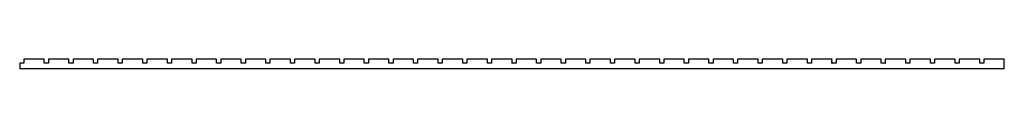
# Model space of a CAD drawing. Header units: millimetres. Extents: x 1700 to 2900, y -8678 to -8666.
import ezdxf

# ---------------------------------------------------------------- set-up
doc = ezdxf.new("R2010")
doc.units = ezdxf.units.MM
doc.layers.add('Default', color=7, linetype='Continuous', true_color=0x000000)

msp = doc.modelspace()

# ---------------------------------------------------------------- linework, layer by layer
at = {"layer": 'Default'}
for points in [[(1700, -8670.7, 2700), (1700, -8670.7)], [(1700, -8670.7), (1700, -8677.7)], [(1700, -8670.7, 2700), (1700, -8677.7, 2700)], [(1704, -8670.7), (1700, -8670.7)], [(1704, -8670.7, 2700), (1700, -8670.7, 2700)], [(1705, -8670.7), (1704, -8670.7)], [(1705, -8670.7, 2700), (1704, -8670.7, 2700)], [(1730, -8665.7), (1705, -8665.7)], [(1730, -8665.7, 2700), (1705, -8665.7, 2700)], [(1705, -8665.7, 2700), (1705, -8665.7)], [(1705, -8665.7, 2700), (1705, -8670.7, 2700)], [(1705, -8665.7), (1705, -8670.7)], [(1705, -8670.7, 2700), (1705, -8670.7)], [(1730, -8670.7), (1730, -8665.7)], [(1730, -8665.7, 2700), (1730, -8665.7)], [(1730, -8670.7, 2700), (1730, -8665.7, 2700)], [(1730, -8670.7, 2700), (1730, -8670.7)], [(1734, -8670.7), (1730, -8670.7)], [(1734, -8670.7, 2700), (1730, -8670.7, 2700)], [(1735, -8670.7), (1734, -8670.7)], [(1735, -8670.7, 2700), (1734, -8670.7, 2700)], [(1760, -8665.7), (1735, -8665.7)], [(1760, -8665.7, 2700), (1735, -8665.7, 2700)], [(1735, -8665.7, 2700), (1735, -8665.7)], [(1735, -8665.7, 2700), (1735, -8670.7, 2700)], [(1735, -8665.7), (1735, -8670.7)], [(1735, -8670.7, 2700), (1735, -8670.7)], [(1760, -8670.7), (1760, -8665.7)], [(1760, -8665.7, 2700), (1760, -8665.7)], [(1760, -8670.7, 2700), (1760, -8665.7, 2700)], [(1760, -8670.7, 2700), (1760, -8670.7)], [(1764, -8670.7), (1760, -8670.7)], [(1764, -8670.7, 2700), (1760, -8670.7, 2700)], [(1765, -8670.7), (1764, -8670.7)], [(1765, -8670.7, 2700), (1764, -8670.7, 2700)], [(1790, -8665.7), (1765, -8665.7)], [(1790, -8665.7, 2700), (1765, -8665.7, 2700)], [(1765, -8665.7, 2700), (1765, -8665.7)], [(1765, -8665.7, 2700), (1765, -8670.7, 2700)], [(1765, -8665.7), (1765, -8670.7)], [(1765, -8670.7, 2700), (1765, -8670.7)], [(1790, -8670.7), (1790, -8665.7)], [(1790, -8665.7, 2700), (1790, -8665.7)], [(1790, -8670.7, 2700), (1790, -8665.7, 2700)], [(1790, -8670.7, 2700), (1790, -8670.7)], [(1794, -8670.7), (1790, -8670.7)], [(1794, -8670.7, 2700), (1790, -8670.7, 2700)], [(1795, -8670.7), (1794, -8670.7)], [(1795, -8670.7, 2700), (1794, -8670.7, 2700)], [(1820, -8665.7), (1795, -8665.7)], [(1820, -8665.7, 2700), (1795, -8665.7, 2700)], [(1795, -8665.7, 2700), (1795, -8665.7)], [(1795, -8665.7, 2700), (1795, -8670.7, 2700)], [(1795, -8665.7), (1795, -8670.7)], [(1795, -8670.7, 2700), (1795, -8670.7)], [(1820, -8670.7), (1820, -8665.7)], [(1820, -8665.7, 2700), (1820, -8665.7)], [(1820, -8670.7, 2700), (1820, -8665.7, 2700)], [(1820, -8670.7, 2700), (1820, -8670.7)], [(1824, -8670.7), (1820, -8670.7)], [(1824, -8670.7, 2700), (1820, -8670.7, 2700)], [(1825, -8670.7), (1824, -8670.7)], [(1825, -8670.7, 2700), (1824, -8670.7, 2700)], [(1850, -8665.7), (1825, -8665.7)], [(1850, -8665.7, 2700), (1825, -8665.7, 2700)], [(1825, -8665.7, 2700), (1825, -8665.7)], [(1825, -8665.7, 2700), (1825, -8670.7, 2700)], [(1825, -8665.7), (1825, -8670.7)], [(1825, -8670.7, 2700), (1825, -8670.7)], [(1850, -8670.7), (1850, -8665.7)], [(1850, -8665.7, 2700), (1850, -8665.7)], [(1850, -8670.7, 2700), (1850, -8665.7, 2700)], [(1850, -8670.7, 2700), (1850, -8670.7)], [(1854, -8670.7), (1850, -8670.7)], [(1854, -8670.7, 2700), (1850, -8670.7, 2700)], [(1855, -8670.7), (1854, -8670.7)], [(1855, -8670.7, 2700), (1854, -8670.7, 2700)], [(1880, -8665.7), (1855, -8665.7)], [(1880, -8665.7, 2700), (1855, -8665.7, 2700)], [(1855, -8665.7, 2700), (1855, -8665.7)], [(1855, -8665.7, 2700), (1855, -8670.7, 2700)], [(1855, -8665.7), (1855, -8670.7)], [(1855, -8670.7, 2700), (1855, -8670.7)], [(1880, -8670.7), (1880, -8665.7)], [(1880, -8665.7, 2700), (1880, -8665.7)], [(1880, -8670.7, 2700), (1880, -8665.7, 2700)], [(1880, -8670.7, 2700), (1880, -8670.7)], [(1884, -8670.7), (1880, -8670.7)], [(1884, -8670.7, 2700), (1880, -8670.7, 2700)], [(1885, -8670.7), (1884, -8670.7)], [(1885, -8670.7, 2700), (1884, -8670.7, 2700)], [(1910, -8665.7), (1885, -8665.7)], [(1910, -8665.7, 2700), (1885, -8665.7, 2700)], [(1885, -8665.7, 2700), (1885, -8665.7)], [(1885, -8665.7, 2700), (1885, -8670.7, 2700)], [(1885, -8665.7), (1885, -8670.7)], [(1885, -8670.7, 2700), (1885, -8670.7)], [(1910, -8670.7), (1910, -8665.7)], [(1910, -8665.7, 2700), (1910, -8665.7)], [(1910, -8670.7, 2700), (1910, -8665.7, 2700)], [(1910, -8670.7, 2700), (1910, -8670.7)], [(1914, -8670.7), (1910, -8670.7)], [(1914, -8670.7, 2700), (1910, -8670.7, 2700)], [(1915, -8670.7), (1914, -8670.7)], [(1915, -8670.7, 2700), (1914, -8670.7, 2700)], [(1940, -8665.7), (1915, -8665.7)], [(1940, -8665.7, 2700), (1915, -8665.7, 2700)], [(1915, -8665.7, 2700), (1915, -8665.7)], [(1915, -8665.7, 2700), (1915, -8670.7, 2700)], [(1915, -8665.7), (1915, -8670.7)], [(1915, -8670.7, 2700), (1915, -8670.7)], [(1940, -8670.7), (1940, -8665.7)], [(1940, -8665.7, 2700), (1940, -8665.7)], [(1940, -8670.7, 2700), (1940, -8665.7, 2700)], [(1940, -8670.7, 2700), (1940, -8670.7)], [(1944, -8670.7), (1940, -8670.7)], [(1944, -8670.7, 2700), (1940, -8670.7, 2700)], [(1945, -8670.7), (1944, -8670.7)], [(1945, -8670.7, 2700), (1944, -8670.7, 2700)], [(1970, -8665.7), (1945, -8665.7)], [(1970, -8665.7, 2700), (1945, -8665.7, 2700)], [(1945, -8665.7, 2700), (1945, -8665.7)], [(1945, -8665.7, 2700), (1945, -8670.7, 2700)], [(1945, -8665.7), (1945, -8670.7)], [(1945, -8670.7, 2700), (1945, -8670.7)], [(1970, -8670.7), (1970, -8665.7)], [(1970, -8665.7, 2700), (1970, -8665.7)], [(1970, -8670.7, 2700), (1970, -8665.7, 2700)], [(1970, -8670.7, 2700), (1970, -8670.7)], [(1974, -8670.7), (1970, -8670.7)], [(1974, -8670.7, 2700), (1970, -8670.7, 2700)], [(1975, -8670.7), (1974, -8670.7)], [(1975, -8670.7, 2700), (1974, -8670.7, 2700)], [(2000, -8665.7), (1975, -8665.7)], [(2000, -8665.7, 2700), (1975, -8665.7, 2700)], [(1975, -8665.7, 2700), (1975, -8665.7)], [(1975, -8665.7, 2700), (1975, -8670.7, 2700)], [(1975, -8665.7), (1975, -8670.7)], [(1975, -8670.7, 2700), (1975, -8670.7)], [(2000, -8670.7), (2000, -8665.7)], [(2000, -8665.7, 2700), (2000, -8665.7)], [(2000, -8670.7, 2700), (2000, -8665.7, 2700)], [(2000, -8670.7, 2700), (2000, -8670.7)], [(2004, -8670.7), (2000, -8670.7)], [(2004, -8670.7, 2700), (2000, -8670.7, 2700)], [(2005, -8670.7), (2004, -8670.7)], [(2005, -8670.7, 2700), (2004, -8670.7, 2700)], [(2030, -8665.7), (2005, -8665.7)], [(2030, -8665.7, 2700), (2005, -8665.7, 2700)], [(2005, -8665.7, 2700), (2005, -8665.7)], [(2005, -8665.7, 2700), (2005, -8670.7, 2700)], [(2005, -8665.7), (2005, -8670.7)], [(2005, -8670.7, 2700), (2005, -8670.7)], [(2030, -8670.7), (2030, -8665.7)], [(2030, -8665.7, 2700), (2030, -8665.7)], [(2030, -8670.7, 2700), (2030, -8665.7, 2700)], [(2030, -8670.7, 2700), (2030, -8670.7)], [(2034, -8670.7), (2030, -8670.7)], [(2034, -8670.7, 2700), (2030, -8670.7, 2700)], [(2035, -8670.7), (2034, -8670.7)], [(2035, -8670.7, 2700), (2034, -8670.7, 2700)], [(2060, -8665.7), (2035, -8665.7)], [(2060, -8665.7, 2700), (2035, -8665.7, 2700)], [(2035, -8665.7, 2700), (2035, -8665.7)], [(2035, -8665.7, 2700), (2035, -8670.7, 2700)], [(2035, -8665.7), (2035, -8670.7)], [(2035, -8670.7, 2700), (2035, -8670.7)], [(2060, -8670.7), (2060, -8665.7)], [(2060, -8665.7, 2700), (2060, -8665.7)], [(2060, -8670.7, 2700), (2060, -8665.7, 2700)], [(2060, -8670.7, 2700), (2060, -8670.7)], [(2064, -8670.7), (2060, -8670.7)], [(2064, -8670.7, 2700), (2060, -8670.7, 2700)], [(2065, -8670.7), (2064, -8670.7)], [(2065, -8670.7, 2700), (2064, -8670.7, 2700)], [(2090, -8665.7), (2065, -8665.7)], [(2090, -8665.7, 2700), (2065, -8665.7, 2700)], [(2065, -8665.7, 2700), (2065, -8665.7)], [(2065, -8665.7, 2700), (2065, -8670.7, 2700)], [(2065, -8665.7), (2065, -8670.7)], [(2065, -8670.7, 2700), (2065, -8670.7)], [(2090, -8670.7), (2090, -8665.7)], [(2090, -8665.7, 2700), (2090, -8665.7)], [(2090, -8670.7, 2700), (2090, -8665.7, 2700)], [(2090, -8670.7, 2700), (2090, -8670.7)], [(2094, -8670.7), (2090, -8670.7)], [(2094, -8670.7, 2700), (2090, -8670.7, 2700)], [(2095, -8670.7), (2094, -8670.7)], [(2095, -8670.7, 2700), (2094, -8670.7, 2700)], [(2120, -8665.7), (2095, -8665.7)], [(2120, -8665.7, 2700), (2095, -8665.7, 2700)], [(2095, -8665.7, 2700), (2095, -8665.7)], [(2095, -8665.7, 2700), (2095, -8670.7, 2700)], [(2095, -8665.7), (2095, -8670.7)], [(2095, -8670.7, 2700), (2095, -8670.7)], [(2120, -8670.7), (2120, -8665.7)], [(2120, -8665.7, 2700), (2120, -8665.7)], [(2120, -8670.7, 2700), (2120, -8665.7, 2700)], [(2120, -8670.7, 2700), (2120, -8670.7)], [(2124, -8670.7), (2120, -8670.7)], [(2124, -8670.7, 2700), (2120, -8670.7, 2700)], [(2125, -8670.7), (2124, -8670.7)], [(2125, -8670.7, 2700), (2124, -8670.7, 2700)], [(2150, -8665.7), (2125, -8665.7)], [(2150, -8665.7, 2700), (2125, -8665.7, 2700)], [(2125, -8665.7, 2700), (2125, -8665.7)], [(2125, -8665.7, 2700), (2125, -8670.7, 2700)], [(2125, -8665.7), (2125, -8670.7)], [(2125, -8670.7, 2700), (2125, -8670.7)], [(2150, -8670.7), (2150, -8665.7)], [(2150, -8665.7, 2700), (2150, -8665.7)], [(2150, -8670.7, 2700), (2150, -8665.7, 2700)], [(2150, -8670.7, 2700), (2150, -8670.7)], [(2154, -8670.7), (2150, -8670.7)], [(2154, -8670.7, 2700), (2150, -8670.7, 2700)], [(2155, -8670.7), (2154, -8670.7)], [(2155, -8670.7, 2700), (2154, -8670.7, 2700)], [(2180, -8665.7), (2155, -8665.7)], [(2180, -8665.7, 2700), (2155, -8665.7, 2700)], [(2155, -8665.7, 2700), (2155, -8665.7)], [(2155, -8665.7, 2700), (2155, -8670.7, 2700)], [(2155, -8665.7), (2155, -8670.7)], [(2155, -8670.7, 2700), (2155, -8670.7)], [(2180, -8670.7), (2180, -8665.7)], [(2180, -8665.7, 2700), (2180, -8665.7)], [(2180, -8670.7, 2700), (2180, -8665.7, 2700)], [(2180, -8670.7, 2700), (2180, -8670.7)], [(2184, -8670.7), (2180, -8670.7)], [(2184, -8670.7, 2700), (2180, -8670.7, 2700)], [(2185, -8670.7), (2184, -8670.7)], [(2185, -8670.7, 2700), (2184, -8670.7, 2700)], [(2210, -8665.7), (2185, -8665.7)], [(2210, -8665.7, 2700), (2185, -8665.7, 2700)], [(2185, -8665.7, 2700), (2185, -8665.7)], [(2185, -8665.7, 2700), (2185, -8670.7, 2700)], [(2185, -8665.7), (2185, -8670.7)], [(2185, -8670.7, 2700), (2185, -8670.7)], [(2210, -8670.7), (2210, -8665.7)], [(2210, -8665.7, 2700), (2210, -8665.7)], [(2210, -8670.7, 2700), (2210, -8665.7, 2700)], [(2210, -8670.7, 2700), (2210, -8670.7)], [(2214, -8670.7), (2210, -8670.7)], [(2214, -8670.7, 2700), (2210, -8670.7, 2700)], [(2215, -8670.7), (2214, -8670.7)], [(2215, -8670.7, 2700), (2214, -8670.7, 2700)], [(2240, -8665.7), (2215, -8665.7)], [(2240, -8665.7, 2700), (2215, -8665.7, 2700)], [(2215, -8665.7, 2700), (2215, -8665.7)], [(2215, -8665.7, 2700), (2215, -8670.7, 2700)], [(2215, -8665.7), (2215, -8670.7)], [(2215, -8670.7, 2700), (2215, -8670.7)], [(2240, -8670.7), (2240, -8665.7)], [(2240, -8665.7, 2700), (2240, -8665.7)], [(2240, -8670.7, 2700), (2240, -8665.7, 2700)], [(2240, -8670.7, 2700), (2240, -8670.7)], [(2244, -8670.7), (2240, -8670.7)], [(2244, -8670.7, 2700), (2240, -8670.7, 2700)], [(2245, -8670.7), (2244, -8670.7)], [(2245, -8670.7, 2700), (2244, -8670.7, 2700)], [(2270, -8665.7), (2245, -8665.7)], [(2270, -8665.7, 2700), (2245, -8665.7, 2700)], [(2245, -8665.7, 2700), (2245, -8665.7)], [(2245, -8665.7, 2700), (2245, -8670.7, 2700)], [(2245, -8665.7), (2245, -8670.7)], [(2245, -8670.7, 2700), (2245, -8670.7)], [(2270, -8670.7), (2270, -8665.7)], [(2270, -8665.7, 2700), (2270, -8665.7)], [(2270, -8670.7, 2700), (2270, -8665.7, 2700)], [(2270, -8670.7, 2700), (2270, -8670.7)], [(2274, -8670.7), (2270, -8670.7)], [(2274, -8670.7, 2700), (2270, -8670.7, 2700)], [(2275, -8670.7), (2274, -8670.7)], [(2275, -8670.7, 2700), (2274, -8670.7, 2700)], [(2300, -8665.7), (2275, -8665.7)], [(2300, -8665.7, 2700), (2275, -8665.7, 2700)], [(2275, -8665.7, 2700), (2275, -8665.7)], [(2275, -8665.7, 2700), (2275, -8670.7, 2700)], [(2275, -8665.7), (2275, -8670.7)], [(2275, -8670.7, 2700), (2275, -8670.7)], [(2300, -8670.7), (2300, -8665.7)], [(2300, -8665.7, 2700), (2300, -8665.7)], [(2300, -8670.7, 2700), (2300, -8665.7, 2700)], [(2300, -8670.7, 2700), (2300, -8670.7)], [(2304, -8670.7), (2300, -8670.7)], [(2304, -8670.7, 2700), (2300, -8670.7, 2700)], [(2305, -8670.7), (2304, -8670.7)], [(2305, -8670.7, 2700), (2304, -8670.7, 2700)], [(2330, -8665.7), (2305, -8665.7)], [(2330, -8665.7, 2700), (2305, -8665.7, 2700)], [(2305, -8665.7, 2700), (2305, -8665.7)], [(2305, -8665.7, 2700), (2305, -8670.7, 2700)], [(2305, -8665.7), (2305, -8670.7)], [(2305, -8670.7, 2700), (2305, -8670.7)], [(2330, -8670.7), (2330, -8665.7)], [(2330, -8665.7, 2700), (2330, -8665.7)], [(2330, -8670.7, 2700), (2330, -8665.7, 2700)], [(2330, -8670.7, 2700), (2330, -8670.7)], [(2334, -8670.7), (2330, -8670.7)], [(2334, -8670.7, 2700), (2330, -8670.7, 2700)], [(2335, -8670.7), (2334, -8670.7)], [(2335, -8670.7, 2700), (2334, -8670.7, 2700)], [(2360, -8665.7), (2335, -8665.7)], [(2360, -8665.7, 2700), (2335, -8665.7, 2700)], [(2335, -8665.7, 2700), (2335, -8665.7)], [(2335, -8665.7, 2700), (2335, -8670.7, 2700)], [(2335, -8665.7), (2335, -8670.7)], [(2335, -8670.7, 2700), (2335, -8670.7)], [(2360, -8670.7), (2360, -8665.7)], [(2360, -8665.7, 2700), (2360, -8665.7)], [(2360, -8670.7, 2700), (2360, -8665.7, 2700)], [(2360, -8670.7, 2700), (2360, -8670.7)], [(2364, -8670.7), (2360, -8670.7)], [(2364, -8670.7, 2700), (2360, -8670.7, 2700)], [(2365, -8670.7), (2364, -8670.7)], [(2365, -8670.7, 2700), (2364, -8670.7, 2700)], [(2390, -8665.7), (2365, -8665.7)], [(2390, -8665.7, 2700), (2365, -8665.7, 2700)], [(2365, -8665.7, 2700), (2365, -8665.7)], [(2365, -8665.7, 2700), (2365, -8670.7, 2700)], [(2365, -8665.7), (2365, -8670.7)], [(2365, -8670.7, 2700), (2365, -8670.7)], [(2390, -8670.7), (2390, -8665.7)], [(2390, -8665.7, 2700), (2390, -8665.7)], [(2390, -8670.7, 2700), (2390, -8665.7, 2700)], [(2390, -8670.7, 2700), (2390, -8670.7)], [(2394, -8670.7), (2390, -8670.7)], [(2394, -8670.7, 2700), (2390, -8670.7, 2700)], [(2395, -8670.7), (2394, -8670.7)], [(2395, -8670.7, 2700), (2394, -8670.7, 2700)], [(2420, -8665.7), (2395, -8665.7)], [(2420, -8665.7, 2700), (2395, -8665.7, 2700)], [(2395, -8665.7, 2700), (2395, -8665.7)], [(2395, -8665.7, 2700), (2395, -8670.7, 2700)], [(2395, -8665.7), (2395, -8670.7)], [(2395, -8670.7, 2700), (2395, -8670.7)], [(2420, -8670.7), (2420, -8665.7)], [(2420, -8665.7, 2700), (2420, -8665.7)], [(2420, -8670.7, 2700), (2420, -8665.7, 2700)], [(2420, -8670.7, 2700), (2420, -8670.7)], [(2424, -8670.7), (2420, -8670.7)], [(2424, -8670.7, 2700), (2420, -8670.7, 2700)], [(2425, -8670.7), (2424, -8670.7)], [(2425, -8670.7, 2700), (2424, -8670.7, 2700)], [(2450, -8665.7), (2425, -8665.7)], [(2450, -8665.7, 2700), (2425, -8665.7, 2700)], [(2425, -8665.7, 2700), (2425, -8665.7)], [(2425, -8665.7, 2700), (2425, -8670.7, 2700)], [(2425, -8665.7), (2425, -8670.7)], [(2425, -8670.7, 2700), (2425, -8670.7)], [(2450, -8670.7), (2450, -8665.7)], [(2450, -8665.7, 2700), (2450, -8665.7)], [(2450, -8670.7, 2700), (2450, -8665.7, 2700)], [(2450, -8670.7, 2700), (2450, -8670.7)], [(2454, -8670.7), (2450, -8670.7)], [(2454, -8670.7, 2700), (2450, -8670.7, 2700)], [(2455, -8670.7), (2454, -8670.7)], [(2455, -8670.7, 2700), (2454, -8670.7, 2700)], [(2480, -8665.7), (2455, -8665.7)], [(2480, -8665.7, 2700), (2455, -8665.7, 2700)], [(2455, -8665.7, 2700), (2455, -8665.7)], [(2455, -8665.7, 2700), (2455, -8670.7, 2700)], [(2455, -8665.7), (2455, -8670.7)], [(2455, -8670.7, 2700), (2455, -8670.7)], [(2480, -8670.7), (2480, -8665.7)], [(2480, -8665.7, 2700), (2480, -8665.7)], [(2480, -8670.7, 2700), (2480, -8665.7, 2700)], [(2480, -8670.7, 2700), (2480, -8670.7)], [(2484, -8670.7), (2480, -8670.7)], [(2484, -8670.7, 2700), (2480, -8670.7, 2700)], [(2485, -8670.7), (2484, -8670.7)], [(2485, -8670.7, 2700), (2484, -8670.7, 2700)], [(2510, -8665.7), (2485, -8665.7)], [(2510, -8665.7, 2700), (2485, -8665.7, 2700)], [(2485, -8665.7, 2700), (2485, -8665.7)], [(2485, -8665.7, 2700), (2485, -8670.7, 2700)], [(2485, -8665.7), (2485, -8670.7)], [(2485, -8670.7, 2700), (2485, -8670.7)], [(2510, -8670.7), (2510, -8665.7)], [(2510, -8665.7, 2700), (2510, -8665.7)], [(2510, -8670.7, 2700), (2510, -8665.7, 2700)], [(2510, -8670.7, 2700), (2510, -8670.7)], [(2514, -8670.7), (2510, -8670.7)], [(2514, -8670.7, 2700), (2510, -8670.7, 2700)], [(2515, -8670.7), (2514, -8670.7)], [(2515, -8670.7, 2700), (2514, -8670.7, 2700)], [(2540, -8665.7), (2515, -8665.7)], [(2540, -8665.7, 2700), (2515, -8665.7, 2700)], [(2515, -8665.7, 2700), (2515, -8665.7)], [(2515, -8665.7, 2700), (2515, -8670.7, 2700)], [(2515, -8665.7), (2515, -8670.7)], [(2515, -8670.7, 2700), (2515, -8670.7)], [(2540, -8670.7), (2540, -8665.7)], [(2540, -8665.7, 2700), (2540, -8665.7)], [(2540, -8670.7, 2700), (2540, -8665.7, 2700)], [(2540, -8670.7, 2700), (2540, -8670.7)], [(2544, -8670.7), (2540, -8670.7)], [(2544, -8670.7, 2700), (2540, -8670.7, 2700)], [(2545, -8670.7), (2544, -8670.7)], [(2545, -8670.7, 2700), (2544, -8670.7, 2700)], [(2570, -8665.7), (2545, -8665.7)], [(2570, -8665.7, 2700), (2545, -8665.7, 2700)], [(2545, -8665.7, 2700), (2545, -8665.7)], [(2545, -8665.7, 2700), (2545, -8670.7, 2700)], [(2545, -8665.7), (2545, -8670.7)], [(2545, -8670.7, 2700), (2545, -8670.7)], [(2570, -8670.7), (2570, -8665.7)], [(2570, -8665.7, 2700), (2570, -8665.7)], [(2570, -8670.7, 2700), (2570, -8665.7, 2700)], [(2570, -8670.7, 2700), (2570, -8670.7)], [(2574, -8670.7), (2570, -8670.7)], [(2574, -8670.7, 2700), (2570, -8670.7, 2700)], [(2575, -8670.7), (2574, -8670.7)], [(2575, -8670.7, 2700), (2574, -8670.7, 2700)], [(2600, -8665.7), (2575, -8665.7)], [(2600, -8665.7, 2700), (2575, -8665.7, 2700)], [(2575, -8665.7, 2700), (2575, -8665.7)], [(2575, -8665.7, 2700), (2575, -8670.7, 2700)], [(2575, -8665.7), (2575, -8670.7)], [(2575, -8670.7, 2700), (2575, -8670.7)], [(2600, -8670.7), (2600, -8665.7)], [(2600, -8665.7, 2700), (2600, -8665.7)], [(2600, -8670.7, 2700), (2600, -8665.7, 2700)], [(2600, -8670.7, 2700), (2600, -8670.7)], [(2604, -8670.7), (2600, -8670.7)], [(2604, -8670.7, 2700), (2600, -8670.7, 2700)], [(2605, -8670.7), (2604, -8670.7)], [(2605, -8670.7, 2700), (2604, -8670.7, 2700)], [(2630, -8665.7), (2605, -8665.7)], [(2630, -8665.7, 2700), (2605, -8665.7, 2700)], [(2605, -8665.7, 2700), (2605, -8665.7)], [(2605, -8665.7, 2700), (2605, -8670.7, 2700)], [(2605, -8665.7), (2605, -8670.7)], [(2605, -8670.7, 2700), (2605, -8670.7)], [(2630, -8670.7), (2630, -8665.7)], [(2630, -8665.7, 2700), (2630, -8665.7)], [(2630, -8670.7, 2700), (2630, -8665.7, 2700)], [(2630, -8670.7, 2700), (2630, -8670.7)], [(2634, -8670.7), (2630, -8670.7)], [(2634, -8670.7, 2700), (2630, -8670.7, 2700)], [(2635, -8670.7), (2634, -8670.7)], [(2635, -8670.7, 2700), (2634, -8670.7, 2700)], [(2660, -8665.7), (2635, -8665.7)], [(2660, -8665.7, 2700), (2635, -8665.7, 2700)], [(2635, -8665.7, 2700), (2635, -8665.7)], [(2635, -8665.7, 2700), (2635, -8670.7, 2700)], [(2635, -8665.7), (2635, -8670.7)], [(2635, -8670.7, 2700), (2635, -8670.7)], [(2660, -8670.7), (2660, -8665.7)], [(2660, -8665.7, 2700), (2660, -8665.7)], [(2660, -8670.7, 2700), (2660, -8665.7, 2700)], [(2660, -8670.7, 2700), (2660, -8670.7)], [(2664, -8670.7), (2660, -8670.7)], [(2664, -8670.7, 2700), (2660, -8670.7, 2700)], [(2665, -8670.7), (2664, -8670.7)], [(2665, -8670.7, 2700), (2664, -8670.7, 2700)], [(2690, -8665.7), (2665, -8665.7)], [(2690, -8665.7, 2700), (2665, -8665.7, 2700)], [(2665, -8665.7, 2700), (2665, -8665.7)], [(2665, -8665.7, 2700), (2665, -8670.7, 2700)], [(2665, -8665.7), (2665, -8670.7)], [(2665, -8670.7, 2700), (2665, -8670.7)], [(2690, -8670.7), (2690, -8665.7)], [(2690, -8665.7, 2700), (2690, -8665.7)], [(2690, -8670.7, 2700), (2690, -8665.7, 2700)], [(2690, -8670.7, 2700), (2690, -8670.7)], [(2694, -8670.7), (2690, -8670.7)], [(2694, -8670.7, 2700), (2690, -8670.7, 2700)], [(2695, -8670.7), (2694, -8670.7)], [(2695, -8670.7, 2700), (2694, -8670.7, 2700)], [(2720, -8665.7), (2695, -8665.7)], [(2720, -8665.7, 2700), (2695, -8665.7, 2700)], [(2695, -8665.7, 2700), (2695, -8665.7)], [(2695, -8665.7, 2700), (2695, -8670.7, 2700)], [(2695, -8665.7), (2695, -8670.7)], [(2695, -8670.7, 2700), (2695, -8670.7)], [(2720, -8670.7), (2720, -8665.7)], [(2720, -8665.7, 2700), (2720, -8665.7)], [(2720, -8670.7, 2700), (2720, -8665.7, 2700)], [(2720, -8670.7, 2700), (2720, -8670.7)], [(2724, -8670.7), (2720, -8670.7)], [(2724, -8670.7, 2700), (2720, -8670.7, 2700)], [(2725, -8670.7), (2724, -8670.7)], [(2725, -8670.7, 2700), (2724, -8670.7, 2700)], [(2750, -8665.7), (2725, -8665.7)], [(2750, -8665.7, 2700), (2725, -8665.7, 2700)], [(2725, -8665.7, 2700), (2725, -8665.7)], [(2725, -8665.7, 2700), (2725, -8670.7, 2700)], [(2725, -8665.7), (2725, -8670.7)], [(2725, -8670.7, 2700), (2725, -8670.7)], [(2750, -8670.7), (2750, -8665.7)], [(2750, -8665.7, 2700), (2750, -8665.7)], [(2750, -8670.7, 2700), (2750, -8665.7, 2700)], [(2750, -8670.7, 2700), (2750, -8670.7)], [(2754, -8670.7), (2750, -8670.7)], [(2754, -8670.7, 2700), (2750, -8670.7, 2700)], [(2755, -8670.7), (2754, -8670.7)], [(2755, -8670.7, 2700), (2754, -8670.7, 2700)], [(2780, -8665.7), (2755, -8665.7)], [(2780, -8665.7, 2700), (2755, -8665.7, 2700)], [(2755, -8665.7, 2700), (2755, -8665.7)], [(2755, -8665.7, 2700), (2755, -8670.7, 2700)], [(2755, -8665.7), (2755, -8670.7)], [(2755, -8670.7, 2700), (2755, -8670.7)], [(2780, -8670.7), (2780, -8665.7)], [(2780, -8665.7, 2700), (2780, -8665.7)], [(2780, -8670.7, 2700), (2780, -8665.7, 2700)], [(2780, -8670.7, 2700), (2780, -8670.7)], [(2784, -8670.7), (2780, -8670.7)], [(2784, -8670.7, 2700), (2780, -8670.7, 2700)], [(2785, -8670.7), (2784, -8670.7)], [(2785, -8670.7, 2700), (2784, -8670.7, 2700)], [(2810, -8665.7), (2785, -8665.7)], [(2810, -8665.7, 2700), (2785, -8665.7, 2700)], [(2785, -8665.7, 2700), (2785, -8665.7)], [(2785, -8665.7, 2700), (2785, -8670.7, 2700)], [(2785, -8665.7), (2785, -8670.7)], [(2785, -8670.7, 2700), (2785, -8670.7)], [(2810, -8670.7), (2810, -8665.7)], [(2810, -8665.7, 2700), (2810, -8665.7)], [(2810, -8670.7, 2700), (2810, -8665.7, 2700)], [(2810, -8670.7, 2700), (2810, -8670.7)], [(2814, -8670.7), (2810, -8670.7)], [(2814, -8670.7, 2700), (2810, -8670.7, 2700)], [(2815, -8670.7), (2814, -8670.7)], [(2815, -8670.7, 2700), (2814, -8670.7, 2700)], [(2840, -8665.7), (2815, -8665.7)], [(2840, -8665.7, 2700), (2815, -8665.7, 2700)], [(2815, -8665.7, 2700), (2815, -8665.7)], [(2815, -8665.7, 2700), (2815, -8670.7, 2700)], [(2815, -8665.7), (2815, -8670.7)], [(2815, -8670.7, 2700), (2815, -8670.7)], [(2840, -8670.7), (2840, -8665.7)], [(2840, -8665.7, 2700), (2840, -8665.7)], [(2840, -8670.7, 2700), (2840, -8665.7, 2700)], [(2840, -8670.7, 2700), (2840, -8670.7)], [(2844, -8670.7), (2840, -8670.7)], [(2844, -8670.7, 2700), (2840, -8670.7, 2700)], [(2845, -8670.7), (2844, -8670.7)], [(2845, -8670.7, 2700), (2844, -8670.7, 2700)], [(2870, -8665.7), (2845, -8665.7)], [(2870, -8665.7, 2700), (2845, -8665.7, 2700)], [(2845, -8665.7, 2700), (2845, -8665.7)], [(2845, -8665.7, 2700), (2845, -8670.7, 2700)], [(2845, -8665.7), (2845, -8670.7)], [(2845, -8670.7, 2700), (2845, -8670.7)], [(2870, -8670.7), (2870, -8665.7)], [(2870, -8665.7, 2700), (2870, -8665.7)], [(2870, -8670.7, 2700), (2870, -8665.7, 2700)], [(2870, -8670.7, 2700), (2870, -8670.7)], [(2874, -8670.7), (2870, -8670.7)], [(2874, -8670.7, 2700), (2870, -8670.7, 2700)], [(2875, -8670.7), (2874, -8670.7)], [(2875, -8670.7, 2700), (2874, -8670.7, 2700)], [(2900, -8665.7), (2875, -8665.7)], [(2900, -8665.7, 2700), (2875, -8665.7, 2700)], [(2875, -8665.7, 2700), (2875, -8670.7, 2700)], [(2875, -8665.7, 2700), (2875, -8665.7)], [(2875, -8665.7), (2875, -8670.7)], [(2875, -8670.7, 2700), (2875, -8670.7)], [(2900, -8677.7), (2900, -8665.7)], [(2900, -8665.7), (2900, -8665.7, 2700)], [(2900, -8677.7, 2700), (2900, -8665.7, 2700)], [(2900, -8677.7), (1700, -8677.7)], [(2900, -8677.7, 2700), (1700, -8677.7, 2700)], [(1700, -8677.7, 2700), (1700, -8677.7)], [(2900, -8677.7), (2900, -8677.7, 2700)]]:
    msp.add_open_spline(points, degree=1, dxfattribs=at)

doc.saveas('drawing.dxf')
